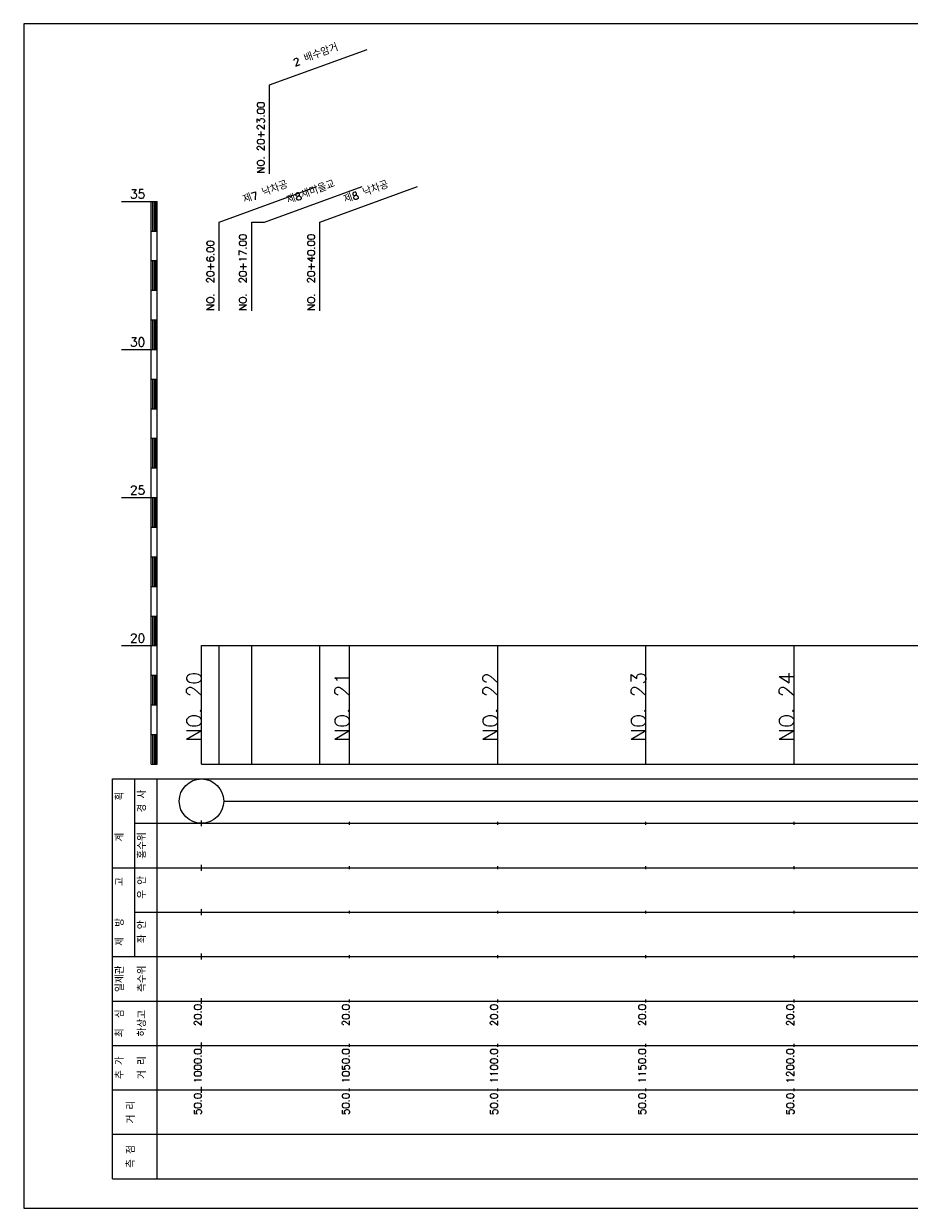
# Model space of a CAD drawing. Extents: x -2 to 685, y -2 to 1408.
# Tile 5 of 6: x 50 to 349, y 1008 to 1408. Entities that reach past the tile are written whole.
import ezdxf
from ezdxf.enums import TextEntityAlignment as Align

# ---------------------------------------------------------------- set-up
doc = ezdxf.new("R2010")
doc.units = 0
doc.header["$LTSCALE"] = 5
for name, color, linetype in [('BOX', 5, 'CONTINUOUS'), ('DT1', 3, 'CONTINUOUS'), ('LT1', 4, 'CONTINUOUS'), ('ST1', 7, 'CONTINUOUS')]:
    doc.layers.add(name, color=color, linetype=linetype)
doc.styles.add('GHS', font='ROMANS.shx', dxfattribs={"bigfont": 'GHS.shx'})

msp = doc.modelspace()

# ---------------------------------------------------------------- linework, layer by layer
at = {"layer": 'BOX'}
msp.add_lwpolyline([(50, 1008), (650, 1008), (650, 1408), (50, 1408), (50, 1008)], dxfattribs=at)
at = {"layer": 'DT1', "linetype": 'CONTINUOUS'}
msp.add_line((127, 1341), (131.33, 1341), dxfattribs=at)
at = {"layer": 'DT1'}
for p, q in [((110, 1189.08), (110, 1191.08)), ((160, 1189.58), (160, 1190.58)), ((210, 1189.58), (210, 1190.58)), ((260, 1189.58), (260, 1190.58)), ((310, 1189.58), (310, 1190.58))]:
    msp.add_line(p, q, dxfattribs=at)
at = {"layer": 'LT1', "linetype": 'CONTINUOUS'}
for p, q in [((133, 1387.31), (165.89, 1399.28)), ((133, 1357.31), (133, 1387.31)), ((116, 1341), (148.89, 1352.97)), ((131.33, 1341), (164.22, 1352.97)), ((150, 1341), (182.89, 1352.97)), ((116, 1311), (116, 1341)), ((127, 1311), (127, 1341)), ((150, 1311), (150, 1341))]:
    msp.add_line(p, q, dxfattribs=at)
at = {"layer": 'LT1'}
for p, q in [((83, 1348), (93, 1348)), ((93, 1158), (93, 1348)), ((93, 1348), (95, 1348)), ((95, 1158), (95, 1348)), ((93.5, 1347.8), (93.5, 1338.2)), ((94, 1347.8), (94, 1338.2)), ((94.5, 1347.8), (94.5, 1338.2)), ((93, 1338), (95, 1338)), ((93, 1328), (95, 1328)), ((93.5, 1327.8), (93.5, 1318.2)), ((94, 1327.8), (94, 1318.2)), ((94.5, 1327.8), (94.5, 1318.2)), ((93, 1318), (95, 1318)), ((93, 1308), (95, 1308)), ((93.5, 1307.8), (93.5, 1298.2)), ((94, 1307.8), (94, 1298.2)), ((94.5, 1307.8), (94.5, 1298.2)), ((83, 1298), (93, 1298)), ((93, 1298), (95, 1298)), ((93, 1288), (95, 1288)), ((93.5, 1287.8), (93.5, 1278.2)), ((94, 1287.8), (94, 1278.2)), ((94.5, 1287.8), (94.5, 1278.2)), ((93, 1278), (95, 1278)), ((93, 1268), (95, 1268)), ((93.5, 1267.8), (93.5, 1258.2)), ((94, 1267.8), (94, 1258.2)), ((94.5, 1267.8), (94.5, 1258.2)), ((93, 1258), (95, 1258)), ((83, 1248), (93, 1248)), ((93, 1248), (95, 1248)), ((93.5, 1247.8), (93.5, 1238.2)), ((94, 1247.8), (94, 1238.2)), ((94.5, 1247.8), (94.5, 1238.2)), ((93, 1238), (95, 1238)), ((93, 1228), (95, 1228)), ((93.5, 1227.8), (93.5, 1218.2)), ((94, 1227.8), (94, 1218.2)), ((94.5, 1227.8), (94.5, 1218.2)), ((93, 1218), (95, 1218)), ((93, 1208), (95, 1208)), ((93.5, 1207.8), (93.5, 1198.2)), ((94, 1207.8), (94, 1198.2)), ((94.5, 1207.8), (94.5, 1198.2)), ((83, 1198), (93, 1198)), ((93, 1198), (95, 1198)), ((110, 1158), (110, 1198)), ((116, 1158), (116, 1198)), ((127, 1158), (127, 1198)), ((150, 1158), (150, 1198)), ((160, 1158), (160, 1198)), ((210, 1158), (210, 1198)), ((260, 1158), (260, 1198)), ((310, 1158), (310, 1198)), ((93, 1188), (95, 1188)), ((93.5, 1187.8), (93.5, 1178.2)), ((94, 1187.8), (94, 1178.2)), ((94.5, 1187.8), (94.5, 1178.2)), ((93, 1178), (95, 1178)), ((93, 1168), (95, 1168)), ((93.5, 1167.8), (93.5, 1158.2)), ((94, 1167.8), (94, 1158.2)), ((94.5, 1167.8), (94.5, 1158.2)), ((93, 1158), (95, 1158)), ((110, 1158), (610, 1158)), ((110, 1137), (110, 1139)), ((160, 1137.5), (160, 1138.5)), ((210, 1137.5), (210, 1138.5)), ((260, 1137.5), (260, 1138.5)), ((310, 1137.5), (310, 1138.5)), ((110, 1122), (110, 1124)), ((160, 1122.5), (160, 1123.5)), ((210, 1122.5), (210, 1123.5)), ((260, 1122.5), (260, 1123.5)), ((310, 1122.5), (310, 1123.5)), ((110, 1107), (110, 1109)), ((160, 1107.5), (160, 1108.5)), ((210, 1107.5), (210, 1108.5)), ((260, 1107.5), (260, 1108.5)), ((310, 1107.5), (310, 1108.5)), ((110, 1092), (110, 1094)), ((160, 1092.5), (160, 1093.5)), ((210, 1092.5), (210, 1093.5)), ((260, 1092.5), (260, 1093.5)), ((310, 1092.5), (310, 1093.5)), ((110, 1077), (110, 1079)), ((160, 1077.5), (160, 1078.5)), ((210, 1077.5), (210, 1078.5)), ((260, 1077.5), (260, 1078.5)), ((310, 1077.5), (310, 1078.5)), ((110, 1062), (110, 1064)), ((160, 1062.5), (160, 1063.5)), ((210, 1062.5), (210, 1063.5)), ((260, 1062.5), (260, 1063.5)), ((310, 1062.5), (310, 1063.5)), ((110, 1047), (110, 1049)), ((160, 1047.5), (160, 1048.5)), ((210, 1047.5), (210, 1048.5)), ((260, 1047.5), (260, 1048.5)), ((310, 1047.5), (310, 1048.5))]:
    msp.add_line(p, q, dxfattribs=at)
msp.add_lwpolyline([(110, 1198), (160, 1198), (210, 1198), (260, 1198), (310, 1198), (360, 1198), (410, 1198), (460, 1198), (510, 1198), (560, 1198), (610, 1198)], dxfattribs=at)
at = {"layer": 'ST1'}
for p, q in [((80, 1018), (80, 1153)), ((80, 1153), (623, 1153)), ((87.5, 1123), (87.5, 1153)), ((95, 1018), (95, 1153)), ((87.5, 1138), (623, 1138)), ((80, 1123), (623, 1123)), ((87.5, 1093), (87.5, 1123)), ((87.5, 1108), (623, 1108)), ((80, 1093), (623, 1093)), ((80, 1078), (623, 1078)), ((80, 1063), (623, 1063)), ((80, 1048), (623, 1048)), ((80, 1033), (623, 1033)), ((80, 1018), (623, 1018))]:
    msp.add_line(p, q, dxfattribs=at)
at = {"layer": 'ST1', "linetype": 'CONTINUOUS'}
msp.add_line((117.5, 1145.5), (602.5, 1145.5), dxfattribs=at)
msp.add_circle((110, 1145.5), 7.5, dxfattribs=at)

# ---------------------------------------------------------------- texts
at = {"layer": 'DT1', "linetype": 'CONTINUOUS', "style": 'GHS'}
for s, rotation, p in [('2 배수암거', 20, (149, 1396.3)), ('제7 낙차공', 20, (132, 1349.99)), ('제8새미을교', 20, (147.33, 1349.99)), ('제8 낙차공', 20, (166, 1349.99)), ('경 사', 90, (91.25, 1145.5)), ('  획', 90, (83.75, 1145.5)), ('   계', 90, (83.75, 1130.5)), ('홍수위', 90, (91.25, 1130.5)), ('   고', 90, (83.75, 1115.5)), (' 우 안', 90, (91.25, 1115.5)), (' 제  방', 90, (83.75, 1100.5)), (' 좌 안', 90, (91.25, 1100.5)), ('일제관', 90, (83.75, 1085.5)), ('측수위', 90, (91.25, 1085.5)), ('최  심', 90, (83.75, 1070.5)), ('하상고', 90, (91.25, 1070.5)), ('추 가', 90, (83.75, 1055.5)), ('거 리', 90, (91.25, 1055.5)), ('거 리', 90, (87.5, 1040.5)), ('측 점', 90, (87.5, 1025.5))]:
    msp.add_text(s, height=2.5, rotation=rotation, dxfattribs=at).set_placement(p, align=Align.CENTER)
for s, p in [('NO. 20+23.00', (131.25, 1357.44)), ('NO.  20+17.00', (125.25, 1311.12)), ('NO.  20+40.00', (148.25, 1311.12)), ('NO.  20+6.00', (114.25, 1311.12))]:
    msp.add_text(s, height=2.5, rotation=90, dxfattribs=at).set_placement(p)
at = {"layer": 'DT1', "style": 'GHS'}
for s, p in [('35', (91, 1349)), ('30', (91, 1299)), ('25', (91, 1249)), ('20', (91, 1199))]:
    msp.add_text(s, height=3, dxfattribs=at).set_placement(p, align=Align.RIGHT)
for s, height, p in [('NO. 20', 5, (110, 1189.08)), ('NO. 21', 5, (160, 1189.08)), ('NO. 22', 5, (210, 1189.08)), ('NO. 23', 5, (260, 1189.08)), ('NO. 24', 5, (310, 1189.08)), (' 20.0', 2.5, (110, 1077)), (' 20.0', 2.5, (160, 1077)), (' 20.0', 2.5, (210, 1077)), (' 20.0', 2.5, (260, 1077)), (' 20.0', 2.5, (310, 1077)), ('  1000.0', 2.5, (110, 1062)), ('  1050.0', 2.5, (160, 1062)), ('  1100.0', 2.5, (210, 1062)), ('  1150.0', 2.5, (260, 1062)), ('  1200.0', 2.5, (310, 1062)), ('  50.0', 2.5, (110, 1047)), ('  50.0', 2.5, (160, 1047)), ('  50.0', 2.5, (210, 1047)), ('  50.0', 2.5, (260, 1047)), ('  50.0', 2.5, (310, 1047))]:
    msp.add_text(s, height=height, rotation=90, dxfattribs=at).set_placement(p, align=Align.RIGHT)

doc.saveas('drawing.dxf')
